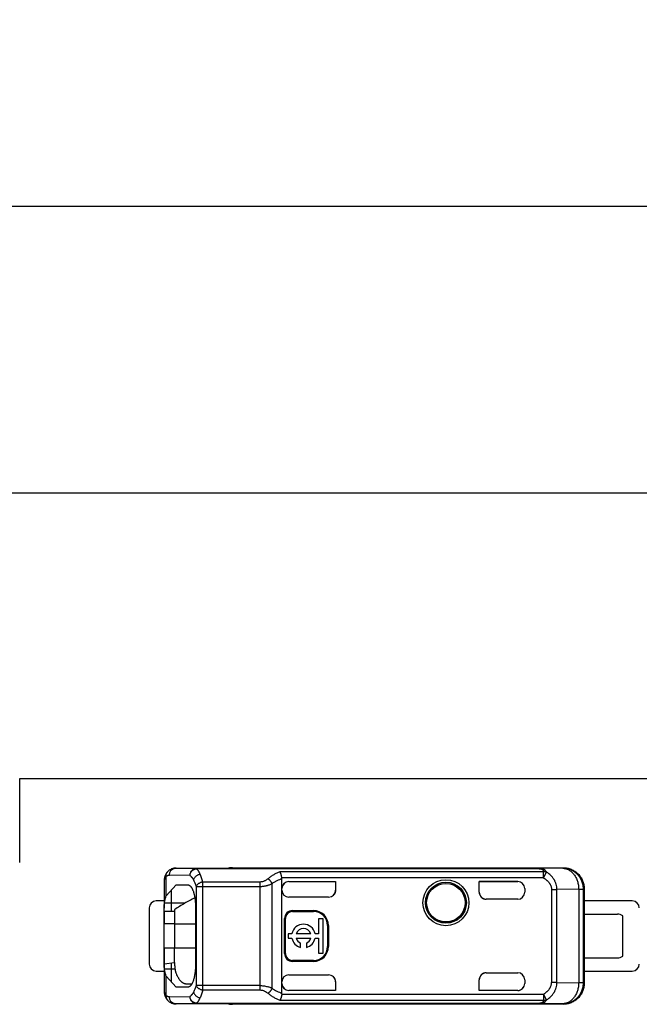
# Model space of a CAD drawing. Header units: millimetres. Extents: x 0 to 210, y 0 to 297.
# Tile 10 of 45: x 74 to 83, y 151 to 165. Entities that reach past the tile are written whole.
import ezdxf
from ezdxf.enums import TextEntityAlignment as Align

# ---------------------------------------------------------------- set-up
doc = ezdxf.new("R2010")
doc.units = ezdxf.units.MM
doc.header["$LTSCALE"] = 19.36
doc.layers.get('0').update_dxf_attribs({"linetype": 'CONTINUOUS'})
doc.layers.add('Z_DIM_2D', color=7, linetype='CONTINUOUS')
doc.styles.add('TEXTSTYLE_3', font='helveticaneueltw1g-ltcn.otf')
doc.styles.add('TEXTSTYLE_4', font='gdt', dxfattribs={"width": 0.7})
doc.dimstyles.new('DIMSTYLE_1', dxfattribs={"dimtxt": 2.1, "dimasz": 3.5, "dimexe": 1.5, "dimexo": 0, "dimgap": 0.525, "dimtad": 1, "dimlfac": 2, "dimdsep": 46, "dimtxsty": 'TEXTSTYLE_3', "dimblk": '_FILLED', "dimblk1": '_FILLED', "dimblk2": '_FILLED', "dimcen": 0.09, "dimclrt": 5, "dimazin": 2, "dimtol": 1, "dimtp": 0.2, "dimtm": 0.2, "dimtfac": 1, "dimtofl": 0, "dimtmove": 0, "dimatfit": 3, "dimldrblk": '_FILLED', "dimfxl": 0, "dimtolj": 1, "dimarcsym": 0})
doc.dimstyles.new('DIMSTYLE_4', dxfattribs={"dimtxt": 2.1, "dimasz": 3.5, "dimexe": 1.5, "dimexo": 0, "dimgap": 0.525, "dimtad": 1, "dimlfac": 2, "dimdsep": 46, "dimtxsty": 'TEXTSTYLE_3', "dimblk": '_FILLED', "dimblk1": '_FILLED', "dimblk2": '_FILLED', "dimcen": 0.09, "dimclrt": 5, "dimazin": 2, "dimtol": 1, "dimtp": 0.4, "dimtm": 0.4, "dimtfac": 1, "dimtofl": 0, "dimtmove": 0, "dimatfit": 3, "dimldrblk": '_FILLED', "dimfxl": 0, "dimtolj": 1, "dimarcsym": 0})

# ---------------------------------------------------------------- blocks, each defined once
blk = doc.blocks.new('*D8')
at = {"layer": 'Z_DIM_2D', "color": 2, "linetype": 'Continuous', "transparency": 16777216}
for p, q in [((73.19, 152.785), (73.19, 159.56)), ((128.19, 152.785), (128.19, 159.56)), ((73.19, 158.06), (100.69, 158.06)), ((128.19, 158.06), (100.69, 158.06))]:
    blk.add_line(p, q, dxfattribs=at)
at = {"layer": 'Z_DIM_2D', "color": 5, "linetype": 'Continuous', "transparency": 16777216}
for s, height, style, p in [('110', 2.1, 'TEXTSTYLE_3', (98.599, 158.585)), ('`', 1.47, 'TEXTSTYLE_4', (101.572, 158.9)), ('0.2', 1.47, 'TEXTSTYLE_3', (103.663, 158.9))]:
    blk.add_text(s, height=height, dxfattribs=dict(at, style=style)).set_placement(p, align=Align.CENTER)
blk = doc.blocks.new('_FILLED')
at = {"color": 0, "linetype": 'ByBlock'}
blk.add_solid([(0, 0), (-1, 0.125), (-1, -0.125)], dxfattribs=at)
blk = doc.blocks.new('_NONE')
blk = doc.blocks.new('*D9')
at = {"layer": 'Z_DIM_2D', "color": 2, "linetype": 'Continuous', "transparency": 16777216}
for p, q in [((65.94, 152.485), (65.94, 163.652)), ((135.44, 152.485), (135.44, 163.652)), ((65.94, 162.152), (100.69, 162.152)), ((135.44, 162.152), (100.69, 162.152))]:
    blk.add_line(p, q, dxfattribs=at)
at = {"layer": 'Z_DIM_2D', "color": 5, "linetype": 'Continuous', "transparency": 16777216}
for s, height, style, p in [('139', 2.1, 'TEXTSTYLE_3', (98.599, 162.677)), ('`', 1.47, 'TEXTSTYLE_4', (101.572, 162.992)), ('0.4', 1.47, 'TEXTSTYLE_3', (103.663, 162.992))]:
    blk.add_text(s, height=height, dxfattribs=dict(at, style=style)).set_placement(p, align=Align.CENTER)

msp = doc.modelspace()

# ---------------------------------------------------------------- linework, layer by layer
at = {"color": 7, "linetype": 'Continuous'}
for p, q in [((74.2652, 152.7847), (74.2652, 153.9847)), ((74.2652, 153.9847), (127.1152, 153.9847)), ((78.1111, 152.5124), (78.111, 152.5122)), ((78.1111, 152.5124), (78.111, 152.5124)), ((78.1112, 152.5124), (78.111, 152.5124)), ((78.111, 152.5122), (78.1112, 152.5122)), ((78.1112, 152.5122), (78.1112, 152.5124)), ((76.3578, 152.3082), (76.5002, 152.467)), ((76.5002, 152.467), (76.6644, 152.4664)), ((76.3277, 152.2347), (76.2152, 152.2347)), ((83.0152, 152.2347), (82.3277, 152.2347)), ((76.1152, 152.1347), (76.1152, 151.3347)), ((76.3277, 151.9097), (76.3277, 152.1327)), ((76.4777, 152.1126), (76.4777, 151.9097)), ((76.7759, 152.1596), (76.776, 151.3096)), ((76.4777, 151.9097), (76.3277, 151.9097)), ((76.3277, 151.3367), (76.3277, 151.5597)), ((76.3277, 151.5597), (76.3277, 151.4301)), ((76.4776, 151.3568), (76.4776, 151.5597)), ((76.3277, 151.4301), (76.3278, 151.3363)), ((76.2152, 151.2347), (76.3277, 151.2347)), ((76.3277, 151.3363), (76.3277, 151.3367)), ((76.3278, 151.3363), (76.4774, 151.3568)), ((76.3278, 151.3367), (76.3278, 151.3363)), ((82.3277, 151.2347), (83.0152, 151.2347)), ((76.5004, 151.0026), (76.3578, 151.1612)), ((76.6645, 151.0029), (76.5004, 151.0026)), ((76.6415, 151.0533), (76.7252, 151.054)), ((77.6997, 150.964), (77.6997, 151.0268))]:
    msp.add_line(p, q, dxfattribs=at)
at = {"color": 6, "linetype": 'Continuous'}
for p, q in [((76.3845, 152.6586), (76.3835, 152.6576)), ((76.3846, 152.6587), (76.3845, 152.6586)), ((76.4977, 152.7049), (76.4975, 152.7049)), ((77.3027, 152.7097), (82.0258, 152.7097)), ((82.0258, 152.7097), (82.0206, 152.7014)), ((78.011, 150.9158), (78.011, 152.5536)), ((78.1112, 152.5124), (78.7777, 152.5124)), ((78.1112, 152.5122), (78.7764, 152.5122)), ((78.7777, 152.5124), (78.7764, 152.5122)), ((78.7764, 152.5122), (78.7764, 152.3872)), ((78.7777, 152.5124), (78.7777, 152.3898)), ((80.8277, 152.3597), (80.8277, 152.5124)), ((80.829, 152.5122), (80.8277, 152.5124)), ((80.8277, 152.5124), (81.3777, 152.5124)), ((80.829, 152.3597), (80.829, 152.5122)), ((81.3777, 152.5122), (80.829, 152.5122)), ((78.7777, 152.3898), (78.7764, 152.3872)), ((81.4777, 152.4124), (81.4777, 152.3597)), ((82.3277, 152.4097), (82.3277, 152.0472)), ((78.6776, 152.2898), (78.111, 152.2898)), ((78.7484, 152.3191), (78.7484, 152.3191)), ((81.3777, 152.2597), (80.9277, 152.2597)), ((76.3285, 152.0847), (76.3285, 151.9097)), ((76.4777, 152.0847), (76.3285, 152.0847)), ((76.4777, 152.0862), (76.4277, 152.0862)), ((78.161, 152.0979), (78.461, 152.0979)), ((78.161, 152.0847), (78.461, 152.0847)), ((78.0478, 151.4847), (78.0478, 151.9847)), ((78.061, 151.4847), (78.061, 151.9847)), ((78.5352, 151.9817), (78.5352, 151.7678)), ((78.6014, 151.9817), (78.5352, 151.9817)), ((78.6014, 151.4877), (78.6014, 151.9817)), ((82.3266, 152.0472), (82.3266, 151.4222)), ((82.3266, 152.0472), (82.8027, 152.0472)), ((82.8777, 151.4472), (82.8777, 152.0222)), ((76.3277, 151.5597), (76.3277, 151.9097)), ((76.4777, 151.9097), (76.4777, 151.5597)), ((78.661, 151.8847), (78.661, 151.5847)), ((78.6742, 151.8847), (78.6742, 151.5847)), ((78.1014, 151.7678), (78.1014, 151.7016)), ((78.1533, 151.7678), (78.1014, 151.7678)), ((78.1014, 151.7016), (78.1533, 151.7016)), ((78.4219, 151.7678), (78.2154, 151.7678)), ((78.2154, 151.7016), (78.4219, 151.7016)), ((78.5352, 151.7678), (78.484, 151.7678)), ((78.484, 151.7016), (78.5352, 151.7016)), ((78.5352, 151.7016), (78.5352, 151.4877)), ((78.2772, 151.5712), (78.2772, 151.6344)), ((78.36, 151.6344), (78.36, 151.5712)), ((78.461, 151.3847), (78.161, 151.3847)), ((78.461, 151.3715), (78.161, 151.3715)), ((78.5352, 151.4877), (78.6014, 151.4877)), ((82.3266, 151.4222), (82.8027, 151.4222)), ((82.3277, 151.4222), (82.3277, 151.0597)), ((78.111, 151.1796), (78.6776, 151.1796)), ((80.8277, 150.9569), (80.8277, 151.1097)), ((80.829, 150.9572), (80.829, 151.1097)), ((80.9277, 151.2097), (81.3777, 151.2097)), ((81.4777, 151.1097), (81.4777, 151.0569)), ((76.3277, 150.9599), (76.3277, 150.9626)), ((78.7764, 150.9572), (78.111, 150.9572)), ((78.7777, 150.9569), (78.111, 150.9569)), ((78.7764, 151.0841), (78.7764, 150.9572)), ((78.7764, 150.9572), (78.7777, 150.9569)), ((78.7777, 151.0796), (78.7777, 150.9569)), ((80.8277, 150.9569), (80.829, 150.9572)), ((81.3777, 150.9569), (80.8277, 150.9569)), ((81.3777, 150.9572), (80.829, 150.9572)), ((76.4969, 150.7645), (76.4972, 150.7645)), ((76.4972, 150.7645), (76.4976, 150.7645)), ((76.4972, 150.7645), (76.4974, 150.7645)), ((76.4974, 150.7645), (76.4989, 150.7645)), ((82.0258, 150.7597), (77.3027, 150.7597)), ((82.0195, 150.7679), (82.0258, 150.7597)), ((82.0277, 150.7597), (82.0258, 150.7597))]:
    msp.add_line(p, q, dxfattribs=at)
at = {"color": 9, "linetype": 'Continuous'}
for p, q in [((76.3845, 152.6586), (76.3846, 152.6587)), ((76.4989, 152.7049), (77.3027, 152.7049)), ((76.7896, 152.6979), (76.4989, 152.7049)), ((81.6838, 152.6979), (76.7896, 152.6979)), ((76.7896, 152.6972), (76.7896, 152.6979)), ((76.7896, 152.6953), (76.7896, 152.6972)), ((81.6838, 152.6953), (76.7896, 152.6953)), ((77.3027, 152.7049), (77.3027, 152.7097)), ((81.7477, 152.6524), (77.9807, 152.6524)), ((82.0206, 152.7014), (81.6838, 152.6979)), ((81.6838, 152.6979), (81.6838, 152.6953)), ((81.6838, 152.6953), (81.6925, 152.6947)), ((81.7477, 152.5628), (81.7477, 152.6524)), ((81.7477, 152.5628), (81.7906, 152.6454)), ((76.3277, 152.507), (76.3277, 152.1327)), ((76.3578, 152.3082), (76.3578, 152.5846)), ((76.6956, 152.5979), (76.4049, 152.6049)), ((76.8797, 150.964), (76.8797, 152.5054)), ((77.6997, 152.5054), (76.8797, 152.5054)), ((77.6997, 151.0268), (77.6997, 152.5054)), ((81.7477, 152.5628), (78.0103, 152.5628)), ((78.1112, 152.5122), (78.1111, 152.5124)), ((81.3777, 152.5124), (81.3777, 152.5122)), ((76.4277, 152.3862), (76.4277, 152.0862)), ((76.7858, 152.4425), (76.7858, 151.0269)), ((76.7858, 152.4425), (76.8797, 152.4425)), ((76.8797, 152.4425), (77.6997, 152.4425)), ((77.8696, 150.9881), (77.8696, 152.4812)), ((80.829, 152.3597), (80.8277, 152.3597)), ((81.8615, 152.3981), (81.8615, 151.0712)), ((81.8615, 152.3981), (81.9381, 152.3981)), ((82.2492, 152.4014), (81.9381, 152.3981)), ((81.9381, 151.0712), (81.9381, 152.3981)), ((82.2492, 152.4014), (82.2492, 151.068)), ((82.2492, 152.4014), (82.3194, 152.4014)), ((82.3277, 152.4097), (82.3194, 152.4014)), ((82.3194, 151.068), (82.3194, 152.4014)), ((76.6291, 152.2049), (76.3329, 152.2049)), ((78.161, 152.0847), (78.161, 152.0979)), ((78.461, 152.0979), (78.461, 152.0847)), ((78.0478, 151.9847), (78.061, 151.9847)), ((76.4777, 151.9097), (76.7759, 151.9097)), ((78.661, 151.8847), (78.6742, 151.8847)), ((76.7759, 151.5597), (76.3277, 151.5597)), ((78.6742, 151.5847), (78.661, 151.5847)), ((78.061, 151.4847), (78.0478, 151.4847)), ((78.161, 151.3715), (78.161, 151.3847)), ((78.461, 151.3847), (78.461, 151.3715)), ((76.3277, 151.3367), (76.3277, 150.9626)), ((76.3329, 151.2645), (76.4835, 151.2645)), ((76.4277, 151.35), (76.4277, 151.0834)), ((76.3578, 150.8848), (76.3578, 151.1612)), ((80.8277, 151.1097), (80.829, 151.1097)), ((77.6997, 151.0268), (76.7858, 151.0269)), ((76.8797, 150.964), (77.6997, 150.964)), ((78.111, 150.9569), (78.111, 150.9572)), ((78.7777, 151.0796), (78.7764, 151.0809)), ((81.3777, 150.9572), (81.3777, 150.9569)), ((81.9381, 151.0712), (81.8615, 151.0712)), ((81.9381, 151.0712), (82.2492, 151.068)), ((82.3194, 151.068), (82.2492, 151.068)), ((82.3194, 151.068), (82.3277, 151.0597)), ((76.3845, 150.8108), (76.3846, 150.8108)), ((76.4049, 150.8645), (76.6956, 150.8715)), ((77.9813, 150.817), (81.7477, 150.817)), ((78.0103, 150.9066), (81.7477, 150.9066)), ((81.7477, 150.9066), (81.7477, 150.817)), ((81.7906, 150.824), (81.7477, 150.9066)), ((76.4989, 150.7645), (76.7896, 150.7715)), ((77.3027, 150.7645), (76.4989, 150.7645)), ((76.7896, 150.7741), (81.6838, 150.7741)), ((76.7896, 150.7722), (76.7896, 150.7741)), ((76.7896, 150.7715), (76.7896, 150.7722)), ((76.7896, 150.7715), (81.6838, 150.7715)), ((77.3027, 150.7597), (77.3027, 150.7645)), ((81.6838, 150.7741), (81.6838, 150.7715)), ((82.0194, 150.768), (81.6838, 150.7715)), ((82.0194, 150.768), (82.0195, 150.7679))]:
    msp.add_line(p, q, dxfattribs=at)
at = {"color": 6, "linetype": 'Continuous'}
for points in [[(76.3835, 152.6576), (76.3822, 152.6564), (76.381, 152.6552), (76.3798, 152.654), (76.3785, 152.6528), (76.3773, 152.6516), (76.3761, 152.6503), (76.3749, 152.6491), (76.3738, 152.6478), (76.3726, 152.6465), (76.3715, 152.6452), (76.3704, 152.6439), (76.3692, 152.6426), (76.3681, 152.6412), (76.3671, 152.6399), (76.366, 152.6386), (76.365, 152.6372), (76.3639, 152.6358), (76.3629, 152.6344), (76.3619, 152.633), (76.3609, 152.6316), (76.3599, 152.6302), (76.359, 152.6287), (76.358, 152.6273), (76.3571, 152.6258), (76.3561, 152.6243), (76.3552, 152.6228), (76.3543, 152.6213), (76.3534, 152.6197), (76.3525, 152.6182), (76.3517, 152.6166), (76.3508, 152.615), (76.35, 152.6134), (76.3492, 152.6118), (76.3483, 152.6101), (76.3475, 152.6085), (76.3468, 152.6068), (76.346, 152.6051), (76.3452, 152.6034), (76.3445, 152.6017), (76.3437, 152.5999), (76.343, 152.5981), (76.3423, 152.5964), (76.3416, 152.5945), (76.3409, 152.5927), (76.3403, 152.5909), (76.3396, 152.589), (76.339, 152.5871), (76.3384, 152.5852), (76.3378, 152.5832), (76.3372, 152.5812), (76.3366, 152.5792), (76.336, 152.5772), (76.3355, 152.5751), (76.335, 152.573), (76.3344, 152.5709), (76.3339, 152.5688), (76.3334, 152.5666), (76.333, 152.5644), (76.3325, 152.5621), (76.3321, 152.5598), (76.3317, 152.5575), (76.3313, 152.5552), (76.3309, 152.5528), (76.3305, 152.5503), (76.3302, 152.5479), (76.3299, 152.5453), (76.3296, 152.5427), (76.3293, 152.5401), (76.329, 152.5373), (76.3288, 152.5346), (76.3286, 152.5317), (76.3284, 152.5288), (76.3282, 152.5258), (76.328, 152.5228), (76.3279, 152.5197), (76.3278, 152.5165), (76.3278, 152.5133), (76.3277, 152.51), (76.3277, 152.507)], [(76.3277, 150.9599), (76.3277, 150.9571), (76.3278, 150.9543), (76.3279, 150.9515), (76.328, 150.9488), (76.3281, 150.9462), (76.3282, 150.9435), (76.3283, 150.9409), (76.3285, 150.9384), (76.3287, 150.9358), (76.3289, 150.9333), (76.3291, 150.9308), (76.3294, 150.9283), (76.3297, 150.9259), (76.33, 150.9234), (76.3303, 150.921), (76.3306, 150.9186), (76.331, 150.9162), (76.3314, 150.9138), (76.3318, 150.9115), (76.3322, 150.9092), (76.3326, 150.9069), (76.333, 150.9047), (76.3335, 150.9025), (76.334, 150.9004), (76.3345, 150.8983), (76.335, 150.8962), (76.3355, 150.8942), (76.336, 150.8922), (76.3366, 150.8902), (76.3371, 150.8883), (76.3377, 150.8864), (76.3383, 150.8844), (76.3389, 150.8825), (76.3395, 150.8806), (76.3402, 150.8788), (76.3408, 150.8769), (76.3415, 150.8751), (76.3422, 150.8733), (76.3429, 150.8715), (76.3436, 150.8697), (76.3444, 150.868), (76.3451, 150.8662), (76.3459, 150.8645), (76.3466, 150.8628), (76.3474, 150.8611), (76.3482, 150.8595), (76.3491, 150.8578), (76.3499, 150.8562), (76.3507, 150.8546), (76.3516, 150.853), (76.3525, 150.8514), (76.3534, 150.8498), (76.3543, 150.8482), (76.3552, 150.8467), (76.3561, 150.8452), (76.357, 150.8437), (76.358, 150.8422), (76.359, 150.8407), (76.3599, 150.8392), (76.3609, 150.8378), (76.3619, 150.8364), (76.3629, 150.8349), (76.364, 150.8335), (76.365, 150.8321), (76.3661, 150.8308), (76.3671, 150.8294), (76.3682, 150.8281), (76.3693, 150.8267), (76.3704, 150.8254), (76.3715, 150.8241), (76.3727, 150.8228), (76.3738, 150.8215), (76.375, 150.8203), (76.3762, 150.819), (76.3773, 150.8178), (76.3785, 150.8165), (76.3797, 150.8153), (76.381, 150.8141), (76.3822, 150.813), (76.3834, 150.8118), (76.3845, 150.8108)]]:
    msp.add_lwpolyline(points, dxfattribs=at)
for radius in [0.3285, 0.275]:
    msp.add_circle((80.3527, 152.2097), radius, dxfattribs=at)
at = {"color": 9, "linetype": 'Continuous'}
for radius in [0.2929, 0.2761]:
    msp.add_circle((80.3527, 152.2097), radius, dxfattribs=at)
at = {"color": 6, "linetype": 'Continuous'}
for centre, radius, start, end in [((77.3027, 152.4097), 0.3, 90.00007, 100.28148), ((77.2993, 152.4047), 0.3001, 89.35599, 90.00056), ((82.0194, 152.4014), 0.3, 0.0032, 89.75996), ((82.0275, 152.4097), 0.3, 89.95547, 90.32231), ((77.8532, 152.546), 0.158, 2.74514, 6.09597), ((78.111, 152.4122), 0.1, 90.00024, 179.85015), ((78.6776, 152.3898), 0.1, 270.00237, 359.99784), ((81.3777, 152.3597), 0.1, 270, 360), ((76.2152, 152.1347), 0.1, 90.00133, 179.99911), ((83.0152, 152.1347), 0.1, 0.00133, 89.99867), ((78.161, 151.9847), 0.1132, 90, 180), ((78.161, 151.9847), 0.1, 90, 180), ((78.461, 151.8847), 0.2132, 0, 90), ((78.461, 151.8847), 0.2, 0, 90), ((82.8027, 151.9222), 0.125, 53.1301, 90), ((78.3186, 151.7347), 0.1686, 11.32726, 168.67274), ((78.3186, 151.7347), 0.1085, 17.78466, 162.21534), ((78.3186, 151.7347), 0.1686, 191.32726, 255.79581), ((78.3186, 151.7347), 0.1085, 197.78466, 247.56802), ((78.3186, 151.7347), 0.1686, 284.20419, 348.67274), ((78.3186, 151.7347), 0.1085, 292.43198, 342.21534), ((78.461, 151.5847), 0.2132, 270, 0), ((78.461, 151.5847), 0.2, 270, 360), ((78.161, 151.4847), 0.1132, 180, 270), ((78.161, 151.4847), 0.1, 180, 270), ((82.8027, 151.5472), 0.125, 270, 306.8699), ((76.2152, 151.3347), 0.1, 180.00089, 269.99867), ((83.0152, 151.3347), 0.1, 270.00133, 359.99867), ((81.3777, 151.1097), 0.1, 0, 90), ((78.111, 151.0569), 0.1, 180.00245, 269.9998), ((77.8531, 150.9234), 0.1581, 353.90584, 357.25519), ((76.4976, 150.8069), 0.0424, 269.99821, 270.90299), ((76.4977, 150.8049), 0.0404, 270.90546, 271.74279), ((77.2993, 151.0652), 0.3007, 270.00009, 270.64346)]:
    msp.add_arc(centre, radius, start, end, dxfattribs=at)
at = {"color": 7, "linetype": 'Continuous'}
for centre, radius, start, end in [((78.111, 152.4124), 0.1, 90.537, 179.46333), ((78.111, 152.4116), 0.1009, 90.0025, 90.53477), ((78.1142, 152.4124), 0.1031, 179.46785, 179.99485), ((-9.6381, 151.5529), 86.1157, 359.869506, 0.004493), ((77.6981, 150.6763), 0.3505, 89.16929, 89.74437)]:
    msp.add_arc(centre, radius, start, end, dxfattribs=at)
at = {"color": 9, "linetype": 'Continuous'}
for centre, radius, start, end in [((82.0194, 151.068), 0.3, 270.00981, 359.99474), ((81.6653, 151.1143), 0.3407, 273.11656, 274.53537)]:
    msp.add_arc(centre, radius, start, end, dxfattribs=at)
at = {"color": 6, "linetype": 'Continuous'}
for centre, major_axis, ratio, start_param, end_param in [((81.3777, 152.4124), (0, 0.1), 0.9999939, -1.5707963, 0), ((81.3777, 152.4122), (0, 0.1), 0.9999939, -1.5681784, 0), ((78.111, 152.3898), (0, 0.1), 0.9998477, -4.712388, -3.1415927), ((80.9277, 152.3597), (0.1, 0), 0.9998477, 3.1415921, 4.712389), ((80.929, 152.3597), (0.1, 0), 0.9998477, 3.1415924, 4.6993005), ((78.111, 151.0796), (0, 0.1), 0.9998477, 0, 1.5707963), ((78.6777, 151.0796), (0.0707, -0.0707), 0.9996955, 0.7852459, 2.3563468), ((80.9277, 151.1097), (0.1, 0), 0.9998477, 1.5707963, 3.1415927), ((80.929, 151.1097), (0.1, 0), 0.9998477, 1.5838848, 3.1415927), ((78.111, 151.0572), (0, 0.1), 0.9999939, -4.7097711, -3.1415927), ((81.3777, 151.0572), (0, 0.1), 0.9999939, -3.1415927, -1.5734143), ((81.3777, 151.0569), (0, 0.1), 0.9999939, -3.1415927, -1.5707963), ((77.3027, 151.0597), (0, 0.3), 0.9999619, -3.3210203, -3.1415981)]:
    msp.add_ellipse(centre, major_axis=major_axis, ratio=ratio, start_param=start_param, end_param=end_param, dxfattribs=at)
at = {"color": 9, "linetype": 'Continuous'}
for points, knots in [([(76.3578, 152.5846), (76.3574, 152.5881), (76.3571, 152.5951), (76.3577, 152.6055), (76.3595, 152.6157), (76.3624, 152.6256), (76.3664, 152.6349), (76.3714, 152.6436), (76.3774, 152.6516), (76.3821, 152.6563), (76.3845, 152.6586)], [0, 0, 0, 0, 0.1295611, 0.2575857, 0.3841001, 0.5092068, 0.6330819, 0.7559677, 0.8781616, 1, 1, 1, 1]), ([(76.4049, 152.6049), (76.4049, 152.6114), (76.4061, 152.6244), (76.4115, 152.6432), (76.4203, 152.6606), (76.4301, 152.6734), (76.4392, 152.6822), (76.4466, 152.688), (76.4546, 152.6931), (76.4629, 152.6973), (76.4716, 152.7006), (76.4806, 152.703), (76.4897, 152.7045), (76.4958, 152.7048), (76.4989, 152.7049)], [0, 0, 0, 0, 0.1286068, 0.2567148, 0.3838281, 0.5095921, 0.5719854, 0.6340013, 0.6956559, 0.7569795, 0.8180159, 0.8788203, 0.9394577, 1, 1, 1, 1]), ([(76.7896, 152.6979), (76.7866, 152.6979), (76.7804, 152.6975), (76.7713, 152.6961), (76.7623, 152.6937), (76.7536, 152.6903), (76.7453, 152.6861), (76.7374, 152.681), (76.73, 152.6752), (76.7208, 152.6664), (76.711, 152.6536), (76.7023, 152.6363), (76.6969, 152.6174), (76.6957, 152.6044), (76.6956, 152.5979)], [0, 0, 0, 0, 0.0605408, 0.121177, 0.1819802, 0.2430159, 0.3043392, 0.3659936, 0.4280093, 0.4904026, 0.6161671, 0.7432812, 0.8713908, 1, 1, 1, 1]), ([(76.6956, 152.5979), (76.6961, 152.604), (76.6981, 152.6162), (76.7044, 152.6337), (76.7135, 152.65), (76.7233, 152.6622), (76.7322, 152.6707), (76.7395, 152.6765), (76.7471, 152.6815), (76.7552, 152.6859), (76.7621, 152.6889), (76.7678, 152.6909), (76.7764, 152.6935), (76.7837, 152.6948), (76.7896, 152.6953)], [0, 0, 0, 0, 0.125085, 0.2513637, 0.3782623, 0.5050341, 0.5682447, 0.6311923, 0.6937865, 0.7559592, 0.8177285, 0.8484418, 0.8790177, 1, 1, 1, 1]), ([(76.8429, 152.6179), (76.8409, 152.6223), (76.8369, 152.6309), (76.8306, 152.6431), (76.8241, 152.6543), (76.8175, 152.6645), (76.8108, 152.6738), (76.8039, 152.682), (76.7969, 152.6891), (76.7921, 152.6933), (76.7896, 152.6953)], [0, 0, 0, 0, 0.1535079, 0.2985832, 0.4352655, 0.5636669, 0.6839841, 0.7965132, 0.9016676, 1, 1, 1, 1]), ([(77.9807, 152.6524), (77.9659, 152.6463), (77.9365, 152.6331), (77.8937, 152.6099), (77.8523, 152.5833), (77.8259, 152.5633), (77.813, 152.5527)], [0, 0, 0, 0, 0.2455352, 0.4932578, 0.7443569, 1, 1, 1, 1]), ([(81.7906, 152.6454), (81.7887, 152.6492), (81.7844, 152.6567), (81.7779, 152.6653), (81.772, 152.6715), (81.7674, 152.6758), (81.7632, 152.6791), (81.7597, 152.6816), (81.7569, 152.6834), (81.7544, 152.6848), (81.7524, 152.6859), (81.7502, 152.6869), (81.7472, 152.6882), (81.7435, 152.6897), (81.7395, 152.691), (81.7337, 152.6926), (81.726, 152.6944), (81.7161, 152.696), (81.7057, 152.6971), (81.6949, 152.6977), (81.6875, 152.6979), (81.6838, 152.6979)], [0, 0, 0, 0, 0.1021319, 0.2032009, 0.2535234, 0.3036886, 0.3540675, 0.3796006, 0.4055926, 0.4323562, 0.446216, 0.4605546, 0.4903725, 0.5220107, 0.5553291, 0.5902294, 0.6643022, 0.7432486, 0.8260778, 0.9119068, 1, 1, 1, 1]), ([(81.6925, 152.6947), (81.6949, 152.6946), (81.6994, 152.6943), (81.7058, 152.6936), (81.7117, 152.6926), (81.7153, 152.6917), (81.717, 152.6911)], [0, 0, 0, 0, 0.2817472, 0.5446789, 0.7843668, 1, 1, 1, 1]), ([(81.717, 152.6912), (81.7186, 152.6907), (81.7217, 152.6899), (81.7258, 152.6882), (81.7288, 152.6867), (81.7309, 152.6854), (81.7321, 152.6845), (81.733, 152.6838), (81.7338, 152.6831), (81.7347, 152.6822), (81.7358, 152.6811), (81.7372, 152.6797), (81.7388, 152.6777), (81.7404, 152.6753), (81.7419, 152.6728), (81.7431, 152.6701), (81.7441, 152.6674), (81.7451, 152.6646), (81.7459, 152.6616), (81.7467, 152.6586), (81.7473, 152.6556), (81.7476, 152.6534), (81.7477, 152.6524)], [0, 0, 0, 0, 0.094431, 0.1773612, 0.2509829, 0.2848255, 0.3168861, 0.3323228, 0.3473277, 0.3768788, 0.4059373, 0.434553, 0.4906725, 0.5457302, 0.6002295, 0.6546744, 0.7095475, 0.7653327, 0.8223087, 0.8803987, 0.9396218, 1, 1, 1, 1]), ([(81.7906, 152.6454), (81.7838, 152.648), (81.7697, 152.6518), (81.755, 152.6527), (81.7477, 152.6524)], [0, 0, 0, 0, 0.4958301, 1, 1, 1, 1]), ([(81.9381, 152.3981), (81.938, 152.4107), (81.9361, 152.436), (81.9295, 152.4668), (81.9217, 152.4908), (81.9146, 152.5083), (81.9078, 152.5225), (81.9017, 152.5335), (81.8953, 152.5443), (81.8866, 152.5573), (81.8753, 152.5723), (81.863, 152.5866), (81.8456, 152.6045), (81.8219, 152.6249), (81.8012, 152.6389), (81.7906, 152.6454)], [0, 0, 0, 0, 0.1256159, 0.2511301, 0.3138548, 0.3765271, 0.4391494, 0.4704488, 0.5017375, 0.564263, 0.6267257, 0.6891218, 0.7514501, 0.8758522, 1, 1, 1, 1]), ([(76.3578, 152.5846), (76.3552, 152.5827), (76.3503, 152.5785), (76.3439, 152.5712), (76.3386, 152.5628), (76.3344, 152.5535), (76.3313, 152.5433), (76.3292, 152.532), (76.3279, 152.5198), (76.3277, 152.5114), (76.3277, 152.507)], [0, 0, 0, 0, 0.111983, 0.222926, 0.335487, 0.4522107, 0.5753517, 0.7067799, 0.8479636, 1, 1, 1, 1]), ([(76.3578, 152.5846), (76.3614, 152.5879), (76.3688, 152.5937), (76.3788, 152.5994), (76.3869, 152.6024), (76.3929, 152.6039), (76.3989, 152.6048), (76.4029, 152.6049), (76.4049, 152.6049)], [0, 0, 0, 0, 0.2794819, 0.5342876, 0.6546433, 0.7715823, 0.8862812, 1, 1, 1, 1]), ([(76.6956, 152.5979), (76.7006, 152.5947), (76.7078, 152.5891), (76.7167, 152.5804), (76.7234, 152.5728), (76.73, 152.5644), (76.7365, 152.5552), (76.7429, 152.5451), (76.7469, 152.5381), (76.7489, 152.5344)], [0, 0, 0, 0, 0.210875, 0.3253824, 0.4464133, 0.5742412, 0.709052, 0.8509562, 1, 1, 1, 1]), ([(76.7489, 152.5344), (76.75, 152.5394), (76.7531, 152.5494), (76.7603, 152.5635), (76.7699, 152.5769), (76.7817, 152.5889), (76.7953, 152.5993), (76.8103, 152.6079), (76.8262, 152.6142), (76.8373, 152.617), (76.8429, 152.6179)], [0, 0, 0, 0, 0.1148351, 0.2341794, 0.3576519, 0.4844424, 0.6134233, 0.7432694, 0.8725796, 1, 1, 1, 1]), ([(76.7489, 152.5344), (76.7525, 152.5279), (76.7594, 152.5141), (76.769, 152.4921), (76.7779, 152.4681), (76.7832, 152.4513), (76.7858, 152.4425)], [0, 0, 0, 0, 0.2245689, 0.4661573, 0.7248114, 1, 1, 1, 1]), ([(76.8797, 152.5054), (76.8744, 152.5044), (76.8639, 152.502), (76.8485, 152.4968), (76.834, 152.4902), (76.8207, 152.4824), (76.8107, 152.4749), (76.8037, 152.4684), (76.7975, 152.462), (76.7911, 152.4536), (76.7872, 152.4462), (76.7858, 152.4425)], [0, 0, 0, 0, 0.1380538, 0.2763267, 0.4125511, 0.5445771, 0.6705096, 0.7307373, 0.788927, 0.898779, 1, 1, 1, 1]), ([(76.8797, 152.5054), (76.8772, 152.516), (76.8719, 152.5365), (76.863, 152.5659), (76.8535, 152.5929), (76.8465, 152.6099), (76.8429, 152.6179)], [0, 0, 0, 0, 0.2765866, 0.5359742, 0.7773133, 1, 1, 1, 1]), ([(77.813, 152.5527), (77.8093, 152.5496), (77.8017, 152.5437), (77.7897, 152.5353), (77.7767, 152.5274), (77.7629, 152.5204), (77.7481, 152.5143), (77.7326, 152.5095), (77.7163, 152.5064), (77.7052, 152.5055), (77.6997, 152.5054)], [0, 0, 0, 0, 0.1139352, 0.2315104, 0.3525159, 0.4767621, 0.604063, 0.734147, 0.866425, 1, 1, 1, 1]), ([(77.8696, 152.4812), (77.868, 152.4848), (77.8645, 152.4918), (77.8586, 152.502), (77.8521, 152.512), (77.845, 152.5215), (77.8375, 152.5305), (77.8296, 152.5387), (77.8215, 152.5462), (77.8158, 152.5506), (77.813, 152.5527)], [0, 0, 0, 0, 0.1263867, 0.2551091, 0.384796, 0.5140524, 0.641494, 0.7657823, 0.885662, 1, 1, 1, 1]), ([(78.011, 152.5536), (77.9988, 152.5489), (77.9744, 152.539), (77.9385, 152.5221), (77.9034, 152.503), (77.8808, 152.4887), (77.8696, 152.4812)], [0, 0, 0, 0, 0.2471849, 0.4960165, 0.7468323, 1, 1, 1, 1]), ([(81.7477, 152.5628), (81.7554, 152.5586), (81.7704, 152.5495), (81.7879, 152.5364), (81.801, 152.5248), (81.8103, 152.5156), (81.8191, 152.5059), (81.8272, 152.4956), (81.8347, 152.4848), (81.8413, 152.4734), (81.8471, 152.4617), (81.8521, 152.4495), (81.8561, 152.437), (81.859, 152.4242), (81.8609, 152.4113), (81.8614, 152.4025), (81.8615, 152.3981)], [0, 0, 0, 0, 0.1249894, 0.2499667, 0.3124749, 0.3749822, 0.437489, 0.4999943, 0.5624983, 0.6250016, 0.6875041, 0.7500053, 0.8125054, 0.8750044, 0.9375024, 1, 1, 1, 1]), ([(77.6997, 152.4425), (77.7074, 152.4425), (77.7228, 152.4431), (77.7457, 152.4453), (77.7646, 152.4482), (77.7775, 152.4508), (77.7848, 152.4524), (77.7902, 152.4537), (77.7956, 152.455), (77.8009, 152.4565), (77.8062, 152.458), (77.8131, 152.46), (77.8216, 152.4627), (77.835, 152.4672), (77.851, 152.4732), (77.8635, 152.4785), (77.8696, 152.4812)], [0, 0, 0, 0, 0.1321077, 0.2634388, 0.3932622, 0.4574087, 0.4892573, 0.5209441, 0.5524611, 0.583802, 0.6149582, 0.6459211, 0.7072393, 0.7677027, 0.8858526, 1, 1, 1, 1]), ([(76.3277, 150.9625), (76.3277, 150.9581), (76.3279, 150.9496), (76.3291, 150.9374), (76.3313, 150.9261), (76.3344, 150.9158), (76.3386, 150.9065), (76.3439, 150.8982), (76.3503, 150.8909), (76.3552, 150.8867), (76.3578, 150.8848)], [0, 0, 0, 0, 0.152355, 0.2939531, 0.4256352, 0.5487675, 0.6652547, 0.7774787, 0.8881375, 1, 1, 1, 1]), ([(76.7858, 151.0269), (76.7832, 151.0181), (76.7779, 151.0013), (76.769, 150.9773), (76.7595, 150.9553), (76.7525, 150.9415), (76.7489, 150.935)], [0, 0, 0, 0, 0.2751724, 0.5338335, 0.7754336, 1, 1, 1, 1]), ([(76.7858, 151.0269), (76.7872, 151.0232), (76.7911, 151.0158), (76.7975, 151.0074), (76.8037, 151.001), (76.8107, 150.9945), (76.8207, 150.987), (76.834, 150.9792), (76.8485, 150.9726), (76.8639, 150.9674), (76.8744, 150.965), (76.8797, 150.964)], [0, 0, 0, 0, 0.1012184, 0.2110685, 0.2692577, 0.3294851, 0.4554176, 0.5874445, 0.7236703, 0.8619448, 1, 1, 1, 1]), ([(76.8797, 150.964), (76.8772, 150.9534), (76.8719, 150.9329), (76.863, 150.9035), (76.8535, 150.8765), (76.8465, 150.8595), (76.8429, 150.8515)], [0, 0, 0, 0, 0.2765797, 0.5359666, 0.7773091, 1, 1, 1, 1]), ([(77.6997, 150.964), (77.7052, 150.9639), (77.7163, 150.9631), (77.7326, 150.96), (77.7482, 150.9553), (77.7676, 150.9473), (77.7897, 150.9349), (77.8056, 150.9229), (77.813, 150.9167)], [0, 0, 0, 0, 0.1336776, 0.2660689, 0.3962925, 0.5237619, 0.7689208, 1, 1, 1, 1]), ([(77.8696, 150.9881), (77.868, 150.9846), (77.8645, 150.9776), (77.8586, 150.9673), (77.8521, 150.9574), (77.845, 150.9479), (77.8375, 150.9389), (77.8296, 150.9307), (77.8215, 150.9232), (77.8158, 150.9187), (77.813, 150.9167)], [0, 0, 0, 0, 0.126384, 0.2551036, 0.3847884, 0.5140436, 0.6414853, 0.7657752, 0.8856578, 1, 1, 1, 1]), ([(77.8696, 150.9881), (77.8918, 150.9732), (77.9264, 150.9531), (77.9744, 150.9304), (77.9988, 150.9204), (78.011, 150.9158)], [0, 0, 0, 0, 0.5038536, 0.7527485, 1, 1, 1, 1]), ([(81.7477, 150.9066), (81.7554, 150.9108), (81.7703, 150.9199), (81.7879, 150.933), (81.801, 150.9445), (81.8103, 150.9538), (81.8191, 150.9635), (81.8272, 150.9738), (81.8346, 150.9846), (81.8435, 150.9997), (81.8507, 151.0157), (81.856, 151.0324), (81.859, 151.0451), (81.8609, 151.0581), (81.8614, 151.0669), (81.8615, 151.0712)], [0, 0, 0, 0, 0.125, 0.2499883, 0.3125018, 0.3750146, 0.4375268, 0.5000375, 0.5625468, 0.6250556, 0.7499837, 0.8124892, 0.8749936, 0.9374971, 1, 1, 1, 1]), ([(81.7906, 150.824), (81.8012, 150.8304), (81.8219, 150.8445), (81.8456, 150.8649), (81.863, 150.8828), (81.8753, 150.8971), (81.8866, 150.912), (81.8953, 150.9251), (81.9017, 150.9359), (81.9078, 150.9469), (81.9146, 150.9611), (81.9217, 150.9786), (81.9294, 151.0025), (81.9361, 151.0334), (81.938, 151.0586), (81.9381, 151.0712)], [0, 0, 0, 0, 0.1241571, 0.2485585, 0.3108845, 0.3732778, 0.4357375, 0.4982607, 0.5295487, 0.5608475, 0.6234697, 0.6861426, 0.748868, 0.8743838, 1, 1, 1, 1]), ([(82.2492, 151.068), (82.2491, 151.0485), (82.2468, 151.0193), (82.2394, 150.9812), (82.2293, 150.9447), (82.2151, 150.91), (82.197, 150.8782), (82.1819, 150.8564), (82.1652, 150.8366), (82.1471, 150.819), (82.1278, 150.8037), (82.1074, 150.791), (82.0862, 150.781), (82.0643, 150.7736), (82.042, 150.7691), (82.0269, 150.7681), (82.0194, 150.768)], [0, 0, 0, 0, 0.1403099, 0.2098629, 0.2786354, 0.4128169, 0.4779647, 0.5415979, 0.6036421, 0.6640801, 0.722957, 0.7803835, 0.8365364, 0.8916546, 0.9460311, 1, 1, 1, 1]), ([(76.3578, 150.8848), (76.3574, 150.8813), (76.3571, 150.8743), (76.3577, 150.8638), (76.3594, 150.8536), (76.3623, 150.8438), (76.3663, 150.8345), (76.3714, 150.8258), (76.3774, 150.8178), (76.3821, 150.813), (76.3845, 150.8108)], [0, 0, 0, 0, 0.1295545, 0.2575749, 0.3840873, 0.5091942, 0.6330712, 0.7559603, 0.8781579, 1, 1, 1, 1]), ([(76.4049, 150.8645), (76.4029, 150.8645), (76.3989, 150.8646), (76.3929, 150.8654), (76.3869, 150.867), (76.3788, 150.87), (76.3688, 150.8756), (76.3614, 150.8815), (76.3578, 150.8848)], [0, 0, 0, 0, 0.1137343, 0.228449, 0.3454012, 0.4657652, 0.7205645, 1, 1, 1, 1]), ([(76.4989, 150.7645), (76.4958, 150.7645), (76.4897, 150.7649), (76.4806, 150.7663), (76.4716, 150.7687), (76.4629, 150.7721), (76.4546, 150.7763), (76.4466, 150.7813), (76.4392, 150.7872), (76.4301, 150.796), (76.4203, 150.8088), (76.4115, 150.8261), (76.4061, 150.845), (76.4049, 150.858), (76.4049, 150.8645)], [0, 0, 0, 0, 0.0605407, 0.1211767, 0.1819801, 0.2430156, 0.3043386, 0.3659928, 0.4280085, 0.4904017, 0.6161662, 0.7432806, 0.8713906, 1, 1, 1, 1]), ([(76.7489, 150.935), (76.7469, 150.9313), (76.7429, 150.9243), (76.7366, 150.9142), (76.7301, 150.905), (76.7234, 150.8966), (76.7167, 150.889), (76.7078, 150.8803), (76.7006, 150.8747), (76.6956, 150.8715)], [0, 0, 0, 0, 0.1489813, 0.2909281, 0.4257938, 0.5536355, 0.6746275, 0.7890712, 1, 1, 1, 1]), ([(76.7896, 150.7741), (76.7882, 150.7742), (76.7852, 150.7746), (76.7808, 150.7752), (76.7772, 150.776), (76.7743, 150.7766), (76.7714, 150.7774), (76.7678, 150.7785), (76.7636, 150.78), (76.7594, 150.7817), (76.7538, 150.7842), (76.7471, 150.7878), (76.7395, 150.7929), (76.7322, 150.7987), (76.7233, 150.8072), (76.7154, 150.8169), (76.7089, 150.8275), (76.7033, 150.8386), (76.6981, 150.8532), (76.6961, 150.8654), (76.6956, 150.8715)], [0, 0, 0, 0, 0.0299844, 0.0601771, 0.0905992, 0.1058494, 0.1211009, 0.1516692, 0.1823719, 0.2132028, 0.2441409, 0.3062981, 0.3688724, 0.4318014, 0.4949954, 0.6217322, 0.6852522, 0.7487077, 0.8749503, 1, 1, 1, 1]), ([(76.6956, 150.8715), (76.6957, 150.865), (76.6969, 150.8519), (76.7023, 150.8331), (76.711, 150.8158), (76.7209, 150.803), (76.73, 150.7942), (76.7374, 150.7883), (76.7453, 150.7833), (76.7537, 150.779), (76.7624, 150.7757), (76.7713, 150.7733), (76.7804, 150.7718), (76.7866, 150.7715), (76.7896, 150.7715)], [0, 0, 0, 0, 0.1286107, 0.2567217, 0.3838368, 0.5096019, 0.5719954, 0.6340112, 0.6956655, 0.7569885, 0.8180236, 0.8788259, 0.9394609, 1, 1, 1, 1]), ([(76.7489, 150.935), (76.75, 150.93), (76.7531, 150.92), (76.7603, 150.9059), (76.7699, 150.8926), (76.7817, 150.8805), (76.7953, 150.8701), (76.8103, 150.8615), (76.8263, 150.8552), (76.8373, 150.8525), (76.8429, 150.8515)], [0, 0, 0, 0, 0.11483, 0.2341704, 0.3576403, 0.4844298, 0.6134113, 0.7432597, 0.872574, 1, 1, 1, 1]), ([(76.7896, 150.7741), (76.7921, 150.776), (76.7969, 150.7802), (76.8039, 150.7874), (76.8108, 150.7956), (76.8175, 150.8049), (76.8241, 150.8151), (76.8306, 150.8263), (76.8369, 150.8386), (76.8409, 150.8471), (76.8429, 150.8515)], [0, 0, 0, 0, 0.0983275, 0.2034784, 0.3160053, 0.4363218, 0.5647238, 0.7014081, 0.846487, 1, 1, 1, 1]), ([(77.813, 150.9167), (77.8259, 150.9061), (77.8523, 150.8861), (77.8939, 150.8593), (77.9368, 150.8362), (77.9663, 150.823), (77.9813, 150.817)], [0, 0, 0, 0, 0.2553762, 0.5062332, 0.7539471, 1, 1, 1, 1]), ([(81.6838, 150.7715), (81.6875, 150.7715), (81.6949, 150.7717), (81.7057, 150.7723), (81.7161, 150.7734), (81.726, 150.775), (81.7351, 150.7771), (81.7422, 150.7792), (81.7473, 150.7811), (81.7507, 150.7827), (81.7534, 150.784), (81.7555, 150.7852), (81.7574, 150.7863), (81.7597, 150.7878), (81.7632, 150.7903), (81.7673, 150.7936), (81.772, 150.7979), (81.7779, 150.8041), (81.7844, 150.8126), (81.7887, 150.8201), (81.7906, 150.824)], [0, 0, 0, 0, 0.0880335, 0.1738507, 0.2567217, 0.3357592, 0.4099501, 0.478248, 0.5098999, 0.53976, 0.5678383, 0.5813163, 0.5945051, 0.6204331, 0.6459076, 0.6961915, 0.746299, 0.7965935, 0.8976983, 1, 1, 1, 1]), ([(81.7477, 150.817), (81.7475, 150.8149), (81.7468, 150.8108), (81.7455, 150.8058), (81.744, 150.802), (81.7429, 150.7993), (81.7415, 150.7966), (81.7401, 150.7941), (81.7385, 150.7916), (81.737, 150.7897), (81.7357, 150.7882), (81.7347, 150.7871), (81.7337, 150.7862), (81.7329, 150.7855), (81.7323, 150.785), (81.7316, 150.7845), (81.7309, 150.784), (81.7302, 150.7835), (81.7291, 150.7829), (81.7277, 150.7821), (81.7252, 150.7809), (81.7216, 150.7795), (81.7186, 150.7786), (81.7169, 150.7782)], [0, 0, 0, 0, 0.1194484, 0.2346398, 0.291025, 0.3467826, 0.4019805, 0.4566578, 0.5111476, 0.5661547, 0.59413, 0.6226383, 0.6519133, 0.666994, 0.6824668, 0.6982508, 0.7143411, 0.7308146, 0.7478178, 0.7834334, 0.8213084, 0.9048137, 1, 1, 1, 1]), ([(81.7477, 150.817), (81.755, 150.8167), (81.7697, 150.8176), (81.7838, 150.8214), (81.7906, 150.824)], [0, 0, 0, 0, 0.5041724, 1, 1, 1, 1]), ([(81.6922, 150.7747), (81.6946, 150.7748), (81.6991, 150.775), (81.7056, 150.7757), (81.7115, 150.7768), (81.7152, 150.7777), (81.7169, 150.7782)], [0, 0, 0, 0, 0.2816392, 0.5447251, 0.7845732, 1, 1, 1, 1])]:
    msp.add_open_spline(points, degree=3, knots=knots, dxfattribs=at)
at = {"color": 6, "linetype": 'Continuous'}
for points, knots in [([(76.4975, 152.7049), (76.4921, 152.7049), (76.4815, 152.7043), (76.4657, 152.7018), (76.4503, 152.6977), (76.4356, 152.6922), (76.4216, 152.6854), (76.4084, 152.6775), (76.3961, 152.6686), (76.3884, 152.662), (76.3846, 152.6587)], [0, 0, 0, 0, 0.1285557, 0.2566313, 0.3837997, 0.5097358, 0.6342568, 0.7573466, 0.879159, 1, 1, 1, 1]), ([(78.0103, 152.5628), (78.0096, 152.5675), (78.0079, 152.5768), (78.0049, 152.5905), (78.002, 152.6015), (77.9995, 152.6099), (77.997, 152.6177), (77.9938, 152.6268), (77.9903, 152.6353), (77.9874, 152.6414), (77.9852, 152.6454), (77.983, 152.6491), (77.9815, 152.6513), (77.9807, 152.6524)], [0, 0, 0, 0, 0.1508291, 0.298808, 0.4413027, 0.5097412, 0.575931, 0.7005681, 0.8135138, 0.8652036, 0.913549, 0.9584869, 1, 1, 1, 1]), ([(81.6925, 152.6947), (81.6948, 152.6945), (81.6991, 152.6941), (81.7045, 152.6935), (81.7086, 152.6929), (81.7115, 152.6923), (81.7143, 152.6918), (81.7161, 152.6914), (81.717, 152.6912)], [0, 0, 0, 0, 0.2707882, 0.5303398, 0.6545989, 0.7745622, 0.8899492, 1, 1, 1, 1]), ([(82.0206, 152.7014), (82.0281, 152.7013), (82.0431, 152.7002), (82.0654, 152.6957), (82.0872, 152.6884), (82.1083, 152.6783), (82.1286, 152.6656), (82.1479, 152.6503), (82.1659, 152.6327), (82.1825, 152.6129), (82.1975, 152.5911), (82.2155, 152.5593), (82.2296, 152.5246), (82.2396, 152.4881), (82.2469, 152.4501), (82.2492, 152.4209), (82.2492, 152.4014)], [0, 0, 0, 0, 0.0538867, 0.1081869, 0.1632362, 0.2193297, 0.2767077, 0.3355482, 0.395963, 0.4579977, 0.5216354, 0.5868014, 0.7210589, 0.789889, 0.8595123, 1, 1, 1, 1]), ([(82.0277, 152.7097), (82.0283, 152.7097), (82.0295, 152.7097), (82.032, 152.7097), (82.0363, 152.7096), (82.0449, 152.7093), (82.062, 152.708), (82.0863, 152.7044), (82.1149, 152.6972), (82.1427, 152.6873), (82.1693, 152.6747), (82.1946, 152.6595), (82.2183, 152.642), (82.2402, 152.6222), (82.26, 152.6003), (82.2775, 152.5766), (82.2927, 152.5513), (82.3053, 152.5247), (82.3152, 152.4969), (82.3224, 152.4683), (82.3267, 152.4392), (82.3277, 152.4195), (82.3277, 152.4097)], [0, 0, 0, 0, 0.0039077, 0.0078155, 0.0156309, 0.0312614, 0.0625202, 0.1250188, 0.1875175, 0.2500161, 0.3125148, 0.3750135, 0.4375121, 0.5000108, 0.5625094, 0.6250081, 0.6875067, 0.7500054, 0.812504, 0.8750027, 0.9375013, 1, 1, 1, 1]), ([(78.7764, 152.3872), (78.7764, 152.3864), (78.7763, 152.3853), (78.7763, 152.3837), (78.7762, 152.3821), (78.776, 152.3802), (78.7756, 152.3755), (78.7745, 152.3685), (78.7722, 152.3594), (78.768, 152.3475), (78.7607, 152.3335), (78.7528, 152.3237), (78.7484, 152.3191)], [0, 0, 0, 0, 0.031277, 0.0469155, 0.062554, 0.0938309, 0.1251077, 0.2501714, 0.3752352, 0.5002989, 0.7501495, 1, 1, 1, 1]), ([(76.4277, 152.0862), (76.4217, 152.0862), (76.4099, 152.0862), (76.3927, 152.0861), (76.3767, 152.086), (76.3642, 152.0858), (76.3553, 152.0857), (76.3494, 152.0856), (76.3441, 152.0854), (76.3395, 152.0853), (76.3357, 152.0852), (76.3326, 152.085), (76.3305, 152.0849), (76.3292, 152.0848), (76.3287, 152.0847), (76.3285, 152.0847)], [0, 0, 0, 0, 0.1810861, 0.3562759, 0.5198658, 0.6665318, 0.7320015, 0.7915033, 0.844553, 0.8907194, 0.9296281, 0.960965, 0.9844809, 0.9932478, 1, 1, 1, 1]), ([(78.7764, 151.0841), (78.7763, 151.0845), (78.7763, 151.0852), (78.7762, 151.0864), (78.7762, 151.0875), (78.7761, 151.0887), (78.776, 151.0898), (78.7758, 151.0913), (78.7755, 151.094), (78.775, 151.0978), (78.7738, 151.1038), (78.7718, 151.1112), (78.7676, 151.1227), (78.7603, 151.1363), (78.7526, 151.1459), (78.7484, 151.1503)], [0, 0, 0, 0, 0.0156366, 0.0312756, 0.0469127, 0.0625496, 0.0781875, 0.093825, 0.1250993, 0.187644, 0.2501888, 0.3752452, 0.5003017, 0.7501508, 1, 1, 1, 1]), ([(82.3277, 151.0597), (82.3277, 151.0499), (82.3267, 151.0302), (82.3224, 151.0011), (82.3152, 150.9725), (82.3053, 150.9447), (82.2927, 150.918), (82.2775, 150.8927), (82.26, 150.8691), (82.2402, 150.8472), (82.2183, 150.8274), (82.1946, 150.8098), (82.1693, 150.7947), (82.1427, 150.7821), (82.1149, 150.7721), (82.0863, 150.765), (82.062, 150.7614), (82.0449, 150.7601), (82.0363, 150.7598), (82.032, 150.7597), (82.0295, 150.7597), (82.0283, 150.7597), (82.0277, 150.7597)], [0, 0, 0, 0, 0.0624987, 0.1249973, 0.187496, 0.2499946, 0.3124933, 0.3749919, 0.4374906, 0.4999892, 0.5624879, 0.6249865, 0.6874852, 0.7499839, 0.8124825, 0.8749812, 0.9374798, 0.9687386, 0.9843691, 0.9921845, 0.9960923, 1, 1, 1, 1]), ([(76.3846, 150.8108), (76.3883, 150.8074), (76.396, 150.8009), (76.4083, 150.792), (76.4215, 150.784), (76.4355, 150.7772), (76.4502, 150.7717), (76.4656, 150.7676), (76.4814, 150.7651), (76.492, 150.7645), (76.4974, 150.7645)], [0, 0, 0, 0, 0.1208544, 0.2426768, 0.3657723, 0.4902946, 0.6162276, 0.7433891, 0.8714552, 1, 1, 1, 1]), ([(78.0103, 150.9066), (78.0096, 150.9019), (78.0079, 150.8926), (78.005, 150.8789), (78.0022, 150.8679), (77.9998, 150.8595), (77.9974, 150.8516), (77.9943, 150.8426), (77.9908, 150.8341), (77.9879, 150.828), (77.9858, 150.824), (77.9836, 150.8203), (77.9821, 150.818), (77.9813, 150.817)], [0, 0, 0, 0, 0.1509226, 0.2989867, 0.4415385, 0.5099892, 0.5761806, 0.700786, 0.8136505, 0.865291, 0.913591, 0.9584964, 1, 1, 1, 1]), ([(81.7169, 150.7782), (81.7151, 150.7777), (81.7112, 150.7769), (81.7052, 150.776), (81.6988, 150.7753), (81.6944, 150.7749), (81.6922, 150.7747)], [0, 0, 0, 0, 0.2258663, 0.4712368, 0.7305796, 1, 1, 1, 1])]:
    msp.add_open_spline(points, degree=3, knots=knots, dxfattribs=at)
at = {"color": 7, "linetype": 'Continuous'}
for points, knots in [([(76.6644, 152.4664), (76.6662, 152.4662), (76.6697, 152.4657), (76.675, 152.4644), (76.6803, 152.4625), (76.6856, 152.46), (76.6908, 152.4568), (76.6959, 152.453), (76.701, 152.4485), (76.706, 152.4433), (76.7109, 152.4375), (76.7157, 152.4309), (76.7204, 152.4237), (76.725, 152.4159), (76.7294, 152.4074), (76.7337, 152.3983), (76.7379, 152.3887), (76.7433, 152.3749), (76.7483, 152.3603), (76.7528, 152.345), (76.7561, 152.3328), (76.7592, 152.3202), (76.762, 152.3071), (76.7641, 152.2959), (76.7657, 152.2867), (76.7669, 152.2798), (76.768, 152.2727), (76.7693, 152.2631), (76.7709, 152.2509), (76.7724, 152.2361), (76.7741, 152.216), (76.7755, 152.1904), (76.7759, 152.1699), (76.7759, 152.1596)], [0, 0, 0, 0, 0.0154552, 0.0311827, 0.0473494, 0.0641269, 0.0816839, 0.100178, 0.1197502, 0.140519, 0.162578, 0.1859952, 0.2108118, 0.2370437, 0.2646975, 0.293739, 0.3240788, 0.3556713, 0.42255, 0.4578266, 0.494302, 0.5319173, 0.5706324, 0.610413, 0.6306688, 0.6511421, 0.6718297, 0.6927336, 0.7351363, 0.7782381, 0.8219183, 0.9105176, 1, 1, 1, 1]), ([(76.3277, 152.1327), (76.3277, 152.1474), (76.329, 152.1768), (76.3347, 152.2208), (76.3442, 152.2648), (76.3529, 152.2938), (76.3578, 152.3082)], [0, 0, 0, 0, 0.2456132, 0.4930431, 0.743995, 1, 1, 1, 1]), ([(76.7673, 152.2773), (76.7429, 152.2657), (76.6941, 152.2411), (76.6218, 152.2012), (76.5494, 152.1582), (76.5016, 152.1281), (76.4777, 152.1126)], [0, 0, 0, 0, 0.2432065, 0.491157, 0.74357, 1, 1, 1, 1]), ([(76.3578, 151.1612), (76.3529, 151.1756), (76.3443, 151.2045), (76.3348, 151.2484), (76.329, 151.2924), (76.3277, 151.3217), (76.3277, 151.3363)], [0, 0, 0, 0, 0.2559977, 0.5069537, 0.7543898, 1, 1, 1, 1]), ([(76.4774, 151.3568), (76.4774, 151.3494), (76.4777, 151.3349), (76.4784, 151.3168), (76.4793, 151.3027), (76.4802, 151.2923), (76.481, 151.2837), (76.4818, 151.277), (76.4824, 151.272), (76.4831, 151.267), (76.4841, 151.2605), (76.4853, 151.2525), (76.487, 151.243), (76.489, 151.2337), (76.4911, 151.2246), (76.4942, 151.2129), (76.4969, 151.2043), (76.4989, 151.1986)], [0, 0, 0, 0, 0.1376668, 0.2721199, 0.3380575, 0.4030942, 0.4672043, 0.4989053, 0.5303674, 0.5615879, 0.5925612, 0.6537566, 0.7139457, 0.7731263, 0.8313019, 0.8884906, 1, 1, 1, 1]), ([(76.776, 151.3096), (76.7757, 151.2891), (76.7745, 151.2586), (76.7707, 151.2187), (76.7669, 151.19), (76.762, 151.1626), (76.7562, 151.1369), (76.7505, 151.1166), (76.7456, 151.1014), (76.7406, 151.0874), (76.7352, 151.0741), (76.7294, 151.0618), (76.7256, 151.0547), (76.7226, 151.0493), (76.7203, 151.0454), (76.718, 151.0418), (76.7156, 151.0382), (76.7132, 151.0349), (76.7108, 151.0317), (76.7084, 151.0286), (76.7051, 151.0248), (76.7011, 151.0205), (76.6945, 151.0146), (76.6876, 151.0098), (76.6804, 151.0064), (76.6751, 151.0045), (76.6698, 151.0033), (76.6662, 151.003), (76.6645, 151.0029)], [0, 0, 0, 0, 0.1776001, 0.264221, 0.3482418, 0.4288256, 0.5052788, 0.5771335, 0.6112641, 0.6441781, 0.7061387, 0.7351022, 0.7626852, 0.7759585, 0.7888881, 0.8014807, 0.8137477, 0.8256682, 0.8372501, 0.8485236, 0.8594703, 0.8803866, 0.9000695, 0.9361474, 0.9528835, 0.9689746, 0.9846153, 1, 1, 1, 1]), ([(76.4989, 151.1986), (76.5039, 151.1874), (76.5116, 151.1711), (76.5228, 151.1504), (76.5312, 151.1362), (76.5398, 151.1231), (76.5486, 151.1111), (76.5575, 151.1001), (76.5665, 151.0903), (76.5757, 151.0816), (76.5849, 151.074), (76.5943, 151.0676), (76.6036, 151.0623), (76.6131, 151.0582), (76.6225, 151.0553), (76.632, 151.0536), (76.6384, 151.0532), (76.6415, 151.0533)], [0, 0, 0, 0, 0.1722879, 0.2528442, 0.3296557, 0.4027401, 0.4721392, 0.5379207, 0.6001824, 0.6590717, 0.7147741, 0.7675164, 0.8175852, 0.8653461, 0.9112749, 0.9559429, 1, 1, 1, 1]), ([(77.7032, 151.0268), (77.7129, 151.0267), (77.7323, 151.0256), (77.7608, 151.0219), (77.7886, 151.0164), (77.8066, 151.0115), (77.8154, 151.0088)], [0, 0, 0, 0, 0.2560073, 0.5093769, 0.757974, 1, 1, 1, 1]), ([(77.8696, 150.9881), (77.8653, 150.9902), (77.8564, 150.9941), (77.8379, 151.0016), (77.8235, 151.0064), (77.8137, 151.0094)], [0, 0, 0, 0, 0.2410139, 0.4882492, 1, 1, 1, 1])]:
    msp.add_open_spline(points, degree=3, knots=knots, dxfattribs=at)

# ---------------------------------------------------------------- dimensions: what is measured, and where the dimension line sits
at = {"layer": 'Z_DIM_2D', "color": 2, "linetype": 'Continuous'}
for base, p1, p2, dimstyle, picture, middle in [((135.4402, 162.1523), (65.9402, 152.4847), (135.4402, 152.4847), 'DIMSTYLE_4', '*D9', (100.6902, 162.1523)), ((128.1902, 158.0595), (73.1902, 152.7847), (128.1902, 152.7847), 'DIMSTYLE_1', '*D8', (100.6902, 158.0595))]:
    dim = msp.add_linear_dim(base=base, p1=p1, p2=p2, dimstyle=dimstyle, override={"dimblk1": 'NONE', "dimblk2": 'NONE', "dimsah": 1}, dxfattribs=at)
    dim.commit()
    dim.dimension.update_dxf_attribs({"geometry": picture, "text_midpoint": middle, "dimtype": 160})

doc.saveas('drawing.dxf')
